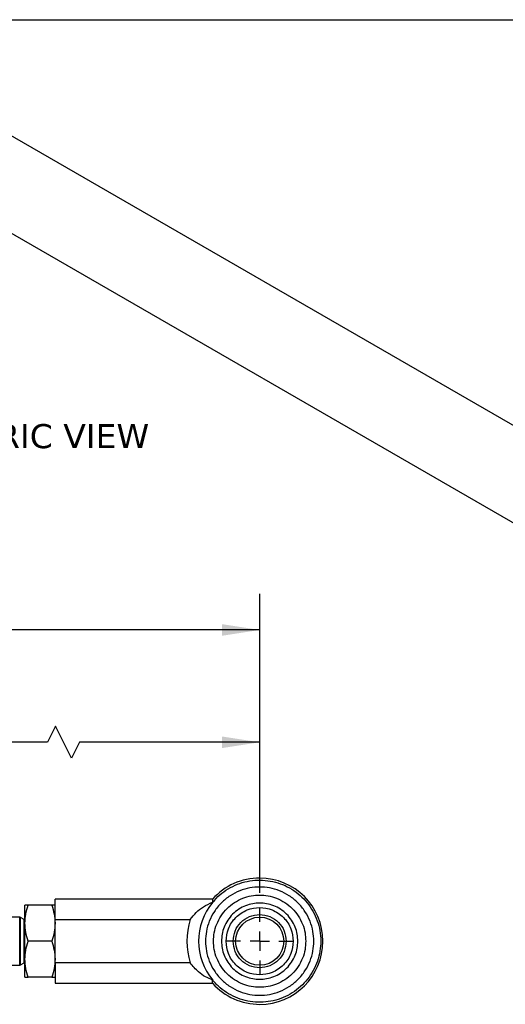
# Model space of a CAD drawing. Header units: inches. Extents: x 0.7 to 32.2, y 0.7 to 24.8.
# Tile 5 of 6: x 19.4 to 24.4, y 14.5 to 24.8. Entities that reach past the tile are written whole.
import ezdxf

# ---------------------------------------------------------------- set-up
doc = ezdxf.new("R2010")
doc.units = ezdxf.units.IN
doc.header["$LTSCALE"] = 3
doc.header["$MEASUREMENT"] = 0
doc.linetypes.add('SLD-Center', pattern=[0.75, 0.6, -0.05, 0.05, -0.05])
doc.linetypes.add('SLD-Solid', pattern=[0])
doc.layers.add('CENTER', color=40, linetype='SLD-Center')
doc.layers.add('DIMENSIONS', color=140, linetype='SLD-Solid', lineweight=25)
doc.layers.add('TEXT', color=140, linetype='SLD-Solid', lineweight=25)
doc.styles.add('SLDTEXTSTYLE0', font='VERDANA.TTF')
doc.dimstyles.new('SLDDIMSTYLE0', dxfattribs={"dimtxt": 0.254883, "dimasz": 0.39, "dimexe": 0, "dimexo": 0.0625, "dimgap": 0.063721, "dimtad": 0, "dimtih": 1, "dimtoh": 1, "dimrnd": 1e-09, "dimzin": 12, "dimdsep": 46, "dimtxsty": 'SLDTEXTSTYLE0', "dimsah": 1, "dimcen": 0.09, "dimadec": 0, "dimazin": 3, "dimtfac": 1, "dimtofl": 0, "dimtmove": 0, "dimatfit": 3, "dimfxl": 0, "dimfrac": 2, "dimtolj": 1, "dimtzin": 12, "dimarcsym": 0})

# ---------------------------------------------------------------- blocks, each defined once
blk = doc.blocks.new('_D')
at = {"layer": 'DIMENSIONS'}
for p, q in [((13.982, 16.185), (13.982, 17.617)), ((21.893, 15.676), (21.893, 17.617)), ((19.772, 17.409), (19.688, 17.242)), ((19.938, 17.076), (19.772, 17.409)), ((13.982, 17.242), (16.988, 17.242)), ((17.333, 17.242), (17.247, 17.242)), ((17.247, 17.242), (17.247, 16.837)), ((18.302, 17.242), (18.388, 17.242)), ((18.388, 17.242), (18.388, 16.837)), ((19.688, 17.242), (18.648, 17.242)), ((20.022, 17.242), (19.938, 17.076)), ((21.893, 17.242), (20.022, 17.242)), ((17.247, 16.837), (17.333, 16.837)), ((18.388, 16.837), (18.302, 16.837))]:
    blk.add_line(p, q, dxfattribs=at)
for points in [[(13.982, 17.242), (14.372, 17.182), (14.372, 17.302)], [(21.893, 17.242), (21.503, 17.302), (21.503, 17.182)]]:
    blk.add_solid(points, dxfattribs=at)
at = {"layer": 'DIMENSIONS', "char_height": 0.25, "attachment_point": 1, "style": 'SLDTEXTSTYLE0'}
for s, insert in [('17.75', (17.333, 17.617)), ('450.9', (17.333, 17.155))]:
    blk.add_mtext(s, dxfattribs=dict(at, insert=insert))
blk = doc.blocks.new('_D_5')
at = {"layer": 'DIMENSIONS'}
for p, q in [((4.713, 15.676), (4.713, 18.784)), ((21.893, 15.676), (21.893, 18.784)), ((17.541, 18.576), (17.374, 18.243)), ((17.624, 18.409), (17.541, 18.576)), ((4.713, 18.409), (12.086, 18.409)), ((12.431, 18.409), (12.346, 18.409)), ((12.346, 18.409), (12.346, 18.004)), ((13.613, 18.409), (13.698, 18.409)), ((13.698, 18.409), (13.698, 18.004)), ((17.291, 18.409), (13.958, 18.409)), ((17.374, 18.243), (17.291, 18.409)), ((21.893, 18.409), (17.624, 18.409)), ((12.346, 18.004), (12.431, 18.004)), ((13.698, 18.004), (13.613, 18.004))]:
    blk.add_line(p, q, dxfattribs=at)
for points in [[(4.713, 18.409), (5.103, 18.349), (5.103, 18.469)], [(21.893, 18.409), (21.503, 18.469), (21.503, 18.349)]]:
    blk.add_solid(points, dxfattribs=at)
at = {"layer": 'DIMENSIONS', "char_height": 0.25, "attachment_point": 1, "style": 'SLDTEXTSTYLE0'}
for s, insert in [('39.69', (12.537, 18.784)), ('1008.2', (12.431, 18.322))]:
    blk.add_mtext(s, dxfattribs=dict(at, insert=insert))
blk = doc.blocks.new('SW_CENTERMARKSYMBOL_1')
at = {"layer": 'CENTER', "color": 0}
for p, q in [((0, 0.2), (0, 0.35)), ((-0.2, 0), (-0.351, 0)), ((0, 0), (-0.1, 0)), ((0, 0), (0, 0.1)), ((0, 0), (0, -0.1)), ((0, 0), (0.1, 0)), ((0.2, 0), (0.35, 0)), ((0, -0.2), (0, -0.351))]:
    blk.add_line(p, q, dxfattribs=at)

msp = doc.modelspace()

# ---------------------------------------------------------------- linework, layer by layer
for p, q in [((25.738, 19.833), (18.797, 23.84)), ((18.141, 23.208), (25.3, 19.075)), ((21.404, 15.613), (19.768, 15.613)), ((19.768, 15.401), (19.768, 15.613)), ((21.404, 15.613), (21.404, 15.58)), ((19.489, 15.55), (19.455, 15.55)), ((19.455, 15.363), (19.455, 15.55)), ((19.734, 15.55), (19.489, 15.55)), ((19.768, 15.55), (19.734, 15.55)), ((19.401, 15.425), (17.459, 15.425)), ((19.401, 14.926), (19.401, 15.425)), ((19.447, 15.4), (19.409, 15.423)), ((19.409, 15.175), (19.409, 15.423)), ((19.455, 15.4), (19.447, 15.4)), ((19.447, 15.175), (19.447, 15.4)), ((19.455, 14.988), (19.455, 15.363)), ((19.768, 15.401), (21.172, 15.401)), ((19.768, 14.95), (19.768, 15.401)), ((19.409, 14.928), (19.409, 15.175)), ((19.447, 14.95), (19.447, 15.175)), ((19.734, 15.175), (19.489, 15.175)), ((19.409, 14.928), (19.447, 14.95)), ((19.447, 14.95), (19.455, 14.95)), ((19.455, 14.8), (19.455, 14.988)), ((19.768, 14.95), (19.768, 14.738)), ((21.172, 14.95), (19.768, 14.95)), ((17.459, 14.926), (19.401, 14.926)), ((19.455, 14.8), (19.489, 14.8)), ((19.734, 14.8), (19.489, 14.8)), ((19.734, 14.8), (19.768, 14.8)), ((19.768, 14.738), (21.404, 14.738)), ((21.404, 14.738), (21.404, 14.771))]:
    msp.add_line(p, q)
msp.add_circle((21.893, 15.175), 0.25)
for centre, radius, start, end in [((21.893, 15.175), 0.656, 90, 138.1701), ((21.893, 15.175), 0.656, 270, 90), ((21.893, 15.175), 0.634, 140.3905, 219.6095), ((19.401, 15.41), 0.015, 59.9972, 90.0022), ((21.893, 15.175), 0.755, 162.6287, 197.3713), ((19.401, 14.941), 0.015, 269.9972, 300.0031), ((21.893, 15.175), 0.656, 221.8299, 270)]:
    msp.add_arc(centre, radius, start, end)
for points, knots in [([(21.404, 15.58), (21.428, 15.606), (21.476, 15.659), (21.564, 15.721), (21.66, 15.769), (21.763, 15.8), (21.87, 15.812), (21.977, 15.807), (22.082, 15.784), (22.181, 15.744), (22.272, 15.687), (22.353, 15.616), (22.42, 15.533), (22.473, 15.439), (22.509, 15.338), (22.528, 15.232), (22.528, 15.124), (22.51, 15.018), (22.475, 14.917), (22.424, 14.823), (22.357, 14.739), (22.277, 14.667), (22.186, 14.61), (22.087, 14.568), (21.982, 14.544), (21.875, 14.538), (21.768, 14.55), (21.665, 14.58), (21.569, 14.627), (21.479, 14.689), (21.429, 14.743), (21.404, 14.771)], [0, 0, 0, 0, 0.034422, 0.068843, 0.103265, 0.137686, 0.172108, 0.20653, 0.240952, 0.275373, 0.309794, 0.344216, 0.378638, 0.413059, 0.447481, 0.481903, 0.516324, 0.550746, 0.585168, 0.619589, 0.654011, 0.688432, 0.722854, 0.757275, 0.791697, 0.826119, 0.860541, 0.894962, 0.929384, 0.963805, 1, 1, 1, 1]), ([(22.455, 15.175), (22.453, 15.21), (22.449, 15.28), (22.418, 15.385), (22.366, 15.486), (22.293, 15.576), (22.203, 15.649), (22.102, 15.701), (21.997, 15.731), (21.893, 15.741), (21.788, 15.731), (21.683, 15.701), (21.582, 15.649), (21.492, 15.576), (21.419, 15.486), (21.367, 15.385), (21.336, 15.28), (21.332, 15.21), (21.33, 15.175)], [0, 0, 0, 0, 0.058258, 0.120006, 0.184321, 0.25, 0.31568, 0.379995, 0.441741, 0.5, 0.558258, 0.620006, 0.68432, 0.75, 0.81568, 0.879994, 0.941742, 1, 1, 1, 1]), ([(21.414, 15.175), (21.415, 15.205), (21.418, 15.265), (21.445, 15.354), (21.489, 15.44), (21.551, 15.516), (21.628, 15.579), (21.714, 15.623), (21.803, 15.649), (21.893, 15.657), (21.982, 15.649), (22.071, 15.623), (22.157, 15.579), (22.234, 15.516), (22.296, 15.44), (22.34, 15.354), (22.367, 15.265), (22.37, 15.205), (22.371, 15.175)], [0, 0, 0, 0, 0.058258, 0.120006, 0.18432, 0.25, 0.315679, 0.379994, 0.441741, 0.5, 0.558258, 0.620006, 0.684321, 0.749999, 0.81568, 0.879994, 0.941742, 1, 1, 1, 1]), ([(21.172, 15.401), (21.192, 15.426), (21.231, 15.476), (21.31, 15.538), (21.371, 15.565), (21.404, 15.58)], [0, 0, 0, 0, 0.321404, 0.637197, 1, 1, 1, 1]), ([(22.289, 15.175), (22.287, 15.2), (22.285, 15.249), (22.263, 15.323), (22.226, 15.394), (22.175, 15.458), (22.111, 15.509), (22.04, 15.546), (21.966, 15.567), (21.893, 15.574), (21.819, 15.567), (21.745, 15.546), (21.674, 15.509), (21.61, 15.458), (21.559, 15.394), (21.522, 15.323), (21.5, 15.249), (21.498, 15.2), (21.496, 15.175)], [0, 0, 0, 0, 0.058258, 0.120006, 0.18432, 0.25, 0.31568, 0.379995, 0.441743, 0.499999, 0.558257, 0.620006, 0.68432, 0.75, 0.81568, 0.879994, 0.941742, 1, 1, 1, 1]), ([(19.455, 15.363), (19.457, 15.394), (19.46, 15.458), (19.479, 15.519), (19.489, 15.55)], [0, 0, 0, 0, 0.492749, 1, 1, 1, 1]), ([(19.734, 15.55), (19.743, 15.52), (19.762, 15.459), (19.766, 15.395), (19.768, 15.363)], [0, 0, 0, 0, 0.497232, 1, 1, 1, 1]), ([(21.543, 15.175), (21.548, 15.219), (21.555, 15.287), (21.599, 15.368), (21.644, 15.424), (21.7, 15.469), (21.781, 15.511), (21.893, 15.533), (22.004, 15.511), (22.085, 15.469), (22.141, 15.424), (22.186, 15.368), (22.23, 15.287), (22.237, 15.219), (22.242, 15.175)], [0, 0, 0, 0, 0.119728, 0.18418, 0.25, 0.31582, 0.380271, 0.500001, 0.619729, 0.68418, 0.75, 0.815819, 0.880272, 1, 1, 1, 1]), ([(21.617, 15.175), (21.621, 15.211), (21.629, 15.284), (21.693, 15.375), (21.784, 15.439), (21.856, 15.447), (21.893, 15.451)], [0, 0, 0, 0, 0.2499992, 0.4999998, 0.7500001, 1, 1, 1, 1]), ([(21.893, 15.451), (21.929, 15.447), (22.001, 15.439), (22.092, 15.375), (22.156, 15.284), (22.164, 15.211), (22.168, 15.175)], [0, 0, 0, 0, 0.250001, 0.499997, 0.75, 1, 1, 1, 1]), ([(19.489, 15.175), (19.479, 15.206), (19.46, 15.267), (19.457, 15.331), (19.455, 15.363)], [0, 0, 0, 0, 0.497232, 1, 1, 1, 1]), ([(19.768, 15.363), (19.766, 15.331), (19.762, 15.268), (19.744, 15.206), (19.734, 15.175)], [0, 0, 0, 0, 0.492749, 1, 1, 1, 1]), ([(19.455, 14.988), (19.457, 15.019), (19.46, 15.083), (19.479, 15.144), (19.489, 15.175)], [0, 0, 0, 0, 0.492749, 1, 1, 1, 1]), ([(19.734, 15.175), (19.743, 15.145), (19.762, 15.084), (19.766, 15.02), (19.768, 14.988)], [0, 0, 0, 0, 0.497232, 1, 1, 1, 1]), ([(21.33, 15.175), (21.332, 15.141), (21.336, 15.07), (21.367, 14.966), (21.419, 14.865), (21.492, 14.775), (21.582, 14.702), (21.683, 14.65), (21.788, 14.62), (21.893, 14.61), (21.997, 14.62), (22.102, 14.65), (22.203, 14.702), (22.293, 14.775), (22.366, 14.865), (22.418, 14.966), (22.449, 15.07), (22.453, 15.141), (22.455, 15.175)], [0, 0, 0, 0, 0.058258, 0.120006, 0.18432, 0.25, 0.31568, 0.379994, 0.441742, 0.5, 0.558259, 0.620005, 0.68432, 0.75, 0.815679, 0.879994, 0.941742, 1, 1, 1, 1]), ([(22.371, 15.175), (22.37, 15.146), (22.367, 15.086), (22.34, 14.997), (22.296, 14.911), (22.234, 14.834), (22.157, 14.772), (22.071, 14.728), (21.982, 14.702), (21.893, 14.694), (21.803, 14.702), (21.714, 14.728), (21.628, 14.772), (21.551, 14.834), (21.489, 14.911), (21.445, 14.997), (21.418, 15.086), (21.415, 15.146), (21.414, 15.175)], [0, 0, 0, 0, 0.058258, 0.120006, 0.18432, 0.250001, 0.315679, 0.379994, 0.441742, 0.5, 0.558259, 0.620006, 0.684321, 0.75, 0.81568, 0.879994, 0.941742, 1, 1, 1, 1]), ([(21.496, 15.175), (21.498, 15.151), (21.5, 15.101), (21.522, 15.028), (21.559, 14.957), (21.61, 14.893), (21.674, 14.842), (21.745, 14.805), (21.819, 14.784), (21.893, 14.777), (21.966, 14.784), (22.04, 14.805), (22.111, 14.842), (22.175, 14.893), (22.226, 14.957), (22.263, 15.028), (22.285, 15.101), (22.287, 15.151), (22.289, 15.175)], [0, 0, 0, 0, 0.058258, 0.120006, 0.18432, 0.25, 0.31568, 0.379994, 0.441743, 0.500001, 0.558257, 0.620005, 0.68432, 0.75, 0.81568, 0.879994, 0.941742, 1, 1, 1, 1]), ([(22.242, 15.175), (22.237, 15.131), (22.23, 15.064), (22.186, 14.983), (22.141, 14.927), (22.085, 14.881), (22.004, 14.839), (21.893, 14.818), (21.781, 14.839), (21.7, 14.881), (21.644, 14.927), (21.599, 14.983), (21.555, 15.064), (21.548, 15.131), (21.543, 15.175)], [0, 0, 0, 0, 0.119728, 0.184181, 0.25, 0.31582, 0.380271, 0.499999, 0.619729, 0.68418, 0.75, 0.81582, 0.880272, 1, 1, 1, 1]), ([(22.168, 15.175), (22.164, 15.139), (22.156, 15.067), (22.092, 14.975), (22.001, 14.914), (21.893, 14.893), (21.784, 14.914), (21.693, 14.975), (21.629, 15.067), (21.621, 15.139), (21.617, 15.175)], [0, 0, 0, 0, 0.125, 0.250001, 0.374999, 0.499999, 0.624999, 0.75, 0.875, 1, 1, 1, 1]), ([(19.489, 14.8), (19.479, 14.831), (19.46, 14.892), (19.457, 14.956), (19.455, 14.988)], [0, 0, 0, 0, 0.497232, 1, 1, 1, 1]), ([(19.768, 14.988), (19.766, 14.956), (19.762, 14.893), (19.744, 14.831), (19.734, 14.8)], [0, 0, 0, 0, 0.4927493, 1, 1, 1, 1]), ([(21.404, 14.771), (21.379, 14.782), (21.327, 14.804), (21.245, 14.861), (21.199, 14.917), (21.172, 14.95)], [0, 0, 0, 0, 0.275669, 0.568387, 1, 1, 1, 1])]:
    msp.add_open_spline(points, degree=3, knots=knots)
at = {"layer": 'TEXT'}
msp.add_line((0.75, 24.75), (32.25, 24.75), dxfattribs=at)

# ---------------------------------------------------------------- block references
at = {"layer": 'CENTER'}
msp.add_blockref('SW_CENTERMARKSYMBOL_1', (21.893, 15.175), dxfattribs=at)

# ---------------------------------------------------------------- texts
at = {"layer": 'TEXT', "insert": (17.855, 20.548), "char_height": 0.25, "attachment_point": 1, "style": 'SLDTEXTSTYLE0'}
msp.add_mtext('ISOMETRIC VIEW', dxfattribs=at)

# ---------------------------------------------------------------- dimensions: what is measured, and where the dimension line sits
at = {"layer": 'DIMENSIONS'}
for base, p1, p2, text, picture, middle in [((21.893, 18.409), (4.713, 15.526), (21.893, 15.526), '39.69', '_D_5', (13.022, 18.409)), ((13.982, 17.242), (21.893, 15.526), (13.982, 16.035), '17.75', '_D', (17.818, 17.242))]:
    dim = msp.add_linear_dim(base=base, p1=p1, p2=p2, text=text, dimstyle='SLDDIMSTYLE0', dxfattribs=at)
    dim.commit()
    dim.dimension.update_dxf_attribs({"geometry": picture, "text_midpoint": middle, "dimtype": 160})

doc.saveas('drawing.dxf')
